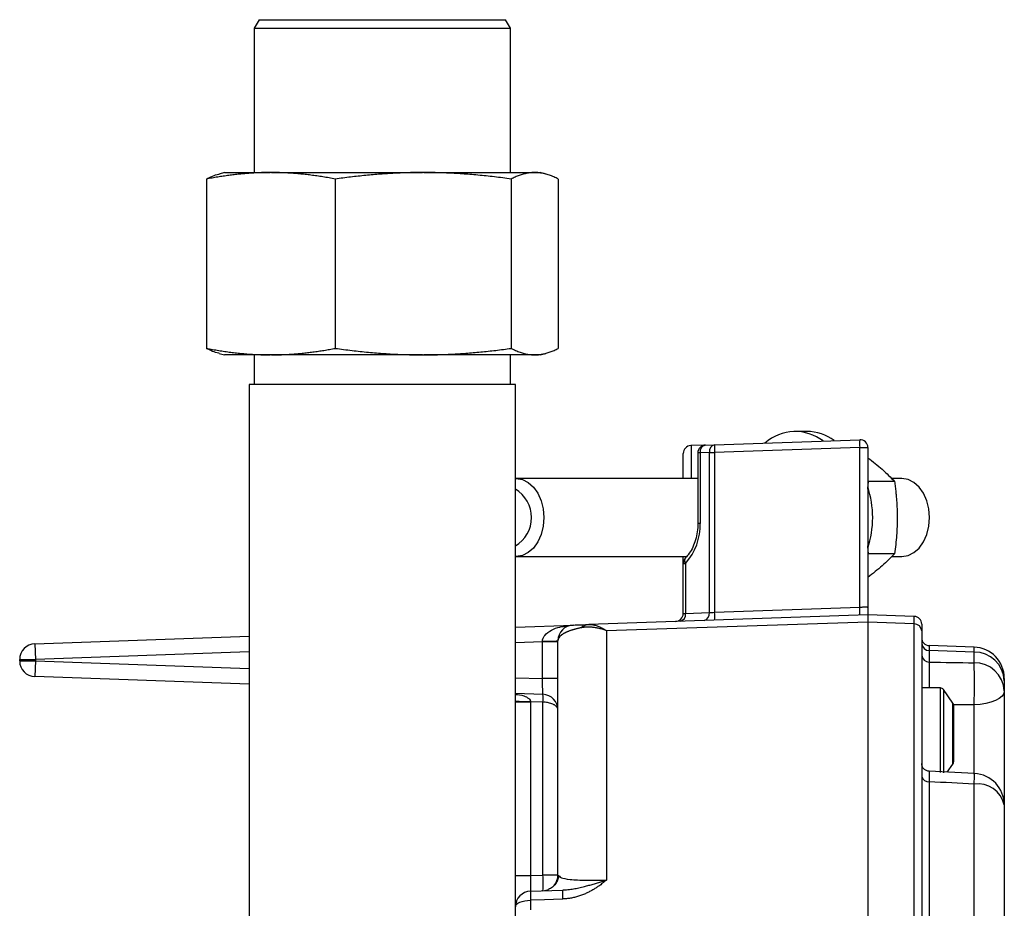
# Model space of a CAD drawing. Header units: inches. Extents: x 0.2 to 18.6, y -4.5 to 19.2.
# Tile 3 of 12: x 0.2 to 4.1, y 6.5 to 10. Entities that reach past the tile are written whole.
import ezdxf

# ---------------------------------------------------------------- set-up
doc = ezdxf.new("R2010")
doc.units = ezdxf.units.IN
doc.header["$MEASUREMENT"] = 0

msp = doc.modelspace()

# ---------------------------------------------------------------- linework, layer by layer
at = {"color": 7, "linetype": 'Continuous', "lineweight": 25}
for p, q in [((1.1216, 10.0198), (1.1019, 9.9857)), ((1.1216, 10.0198), (2.1059, 10.0198)), ((2.1255, 9.9857), (2.1059, 10.0198)), ((1.1019, 9.9857), (1.1019, 9.4096)), ((1.1019, 9.9857), (2.1255, 9.9857)), ((2.1255, 9.4096), (2.1255, 9.9857)), ((0.9838, 9.4096), (0.9615, 9.4036)), ((0.9838, 9.4096), (1.166, 9.4096)), ((1.1706, 9.4096), (1.166, 9.4096)), ((1.1706, 9.4096), (1.7737, 9.4096)), ((1.7799, 9.4096), (1.7737, 9.4096)), ((1.7799, 9.4096), (2.2214, 9.4096)), ((2.223, 9.4096), (2.2214, 9.4096)), ((2.223, 9.4096), (2.2437, 9.4096)), ((2.266, 9.4036), (2.2437, 9.4096)), ((0.9111, 9.3835), (0.9111, 8.7074)), ((1.4255, 9.3835), (1.4255, 8.7074)), ((2.1281, 9.3835), (2.1281, 8.7074)), ((2.3163, 9.3835), (2.3163, 8.7074)), ((0.9615, 8.6872), (0.9838, 8.6812)), ((1.166, 8.6812), (0.9838, 8.6812)), ((1.1019, 8.6812), (1.1019, 8.5631)), ((1.1706, 8.6812), (1.166, 8.6812)), ((1.7737, 8.6812), (1.1706, 8.6812)), ((1.7737, 8.6812), (1.7799, 8.6812)), ((2.2214, 8.6812), (1.7799, 8.6812)), ((2.1255, 8.5631), (2.1255, 8.6812)), ((2.2214, 8.6812), (2.223, 8.6812)), ((2.2437, 8.6812), (2.223, 8.6812)), ((2.2437, 8.6812), (2.266, 8.6872)), ((1.0822, 8.5631), (1.0822, 2.6183)), ((2.1452, 8.5631), (1.0822, 8.5631)), ((2.1452, 6.4773), (2.1452, 8.5631)), ((2.9408, 8.3223), (3.5204, 8.3425)), ((3.3095, 8.3756), (3.2635, 8.3756)), ((2.8454, 8.3189), (2.8465, 8.319)), ((2.9038, 8.321), (2.8465, 8.319)), ((2.8465, 8.319), (2.8465, 8.1871)), ((2.9038, 8.321), (2.9408, 8.3223)), ((3.5204, 8.3113), (2.9408, 8.291)), ((3.5204, 7.6737), (3.5204, 8.3113)), ((3.5204, 8.3113), (3.5527, 8.3113)), ((3.5527, 8.3113), (3.5527, 7.676)), ((2.8152, 8.1871), (2.8152, 8.2877)), ((2.8737, 8.2897), (2.8737, 8.0086)), ((2.8828, 8.2897), (2.8737, 8.2897)), ((2.9198, 8.291), (2.8828, 8.2897)), ((2.8828, 8.2897), (2.8828, 8.0086)), ((2.9198, 8.291), (2.9408, 8.291)), ((2.9198, 7.652), (2.9198, 8.291)), ((2.9408, 8.291), (2.9408, 7.6535)), ((2.8737, 8.1871), (2.1484, 8.1871)), ((3.6891, 8.1871), (3.6482, 8.1871)), ((3.5527, 8.1448), (3.5555, 8.176)), ((3.6598, 8.176), (3.5555, 8.176)), ((3.7991, 8.0316), (3.7991, 8.0316)), ((3.7991, 8.0316), (3.7991, 8.0316)), ((2.8828, 8.0086), (2.8737, 8.0086)), ((3.5555, 7.8873), (3.5527, 7.9184)), ((2.1484, 7.8761), (2.8293, 7.8761)), ((2.8152, 7.8486), (2.8152, 7.8761)), ((3.6598, 7.8873), (3.5555, 7.8873)), ((3.6482, 7.8761), (3.6891, 7.8761)), ((2.8152, 7.8486), (2.8244, 7.8486)), ((2.8152, 7.6481), (2.8152, 7.8486)), ((2.8244, 7.8486), (2.8244, 7.6487)), ((2.9408, 7.6535), (3.5204, 7.6737)), ((3.5529, 7.6712), (3.5521, 7.6759)), ((3.5527, 7.6436), (2.4388, 7.6047)), ((2.8244, 7.6487), (2.9198, 7.652)), ((3.5527, 7.6436), (3.5527, 7.6133)), ((3.7376, 7.6372), (3.5527, 7.6436)), ((3.7376, 7.6074), (3.7376, 7.6372)), ((2.1452, 7.5945), (2.3755, 7.6025)), ((3.5527, 7.6133), (2.5083, 7.5798)), ((3.7376, 7.6074), (3.5527, 7.6134)), ((3.5527, 7.6133), (3.5527, 5.5935)), ((3.7376, 3.5799), (3.7376, 7.6074)), ((3.7677, 7.6059), (3.7677, 7.5788)), ((0.2255, 7.5274), (1.0822, 7.5574)), ((2.5083, 7.5798), (2.5083, 6.5842)), ((3.7677, 7.5788), (3.7677, 7.3215)), ((0.2255, 7.5274), (0.2277, 7.465)), ((2.2527, 7.5357), (2.1452, 7.5319)), ((2.2527, 7.5357), (2.2528, 7.5379)), ((2.2527, 7.3884), (2.2527, 7.5357)), ((2.3152, 7.5357), (2.2527, 7.5357)), ((2.3152, 6.604), (2.3152, 7.5401)), ((3.7979, 7.5206), (3.7979, 7.5004)), ((3.9771, 7.5143), (3.7979, 7.5206)), ((3.9771, 7.4946), (3.9771, 7.5143)), ((1.0822, 7.4948), (0.2277, 7.465)), ((3.7979, 7.5004), (3.7979, 7.4544)), ((3.9771, 7.4946), (3.7979, 7.5004)), ((3.9771, 7.4518), (3.9771, 7.4946)), ((0.1652, 7.465), (0.2277, 7.465)), ((0.1652, 7.4591), (0.1652, 7.465)), ((0.1652, 7.4591), (0.2277, 7.4591)), ((0.2277, 7.4591), (0.2255, 7.3966)), ((0.2277, 7.465), (0.2277, 7.4591)), ((0.2277, 7.4591), (1.0822, 7.4292)), ((1.0822, 7.3667), (0.2255, 7.3966)), ((2.1452, 7.3921), (2.2527, 7.3884)), ((2.3152, 7.3884), (2.2527, 7.3884)), ((4.0977, 7.3894), (4.0977, 7.3799)), ((4.0977, 7.3799), (4.0977, 7.3397)), ((2.2549, 7.3257), (2.1452, 7.3296)), ((3.8424, 7.3511), (3.7677, 7.3511)), ((3.7677, 7.3215), (3.7677, 7.3053)), ((3.8424, 7.0136), (3.8424, 7.3511)), ((3.8926, 7.29), (3.8547, 7.3447)), ((3.8547, 7.3447), (3.8547, 7.0125)), ((4.0977, 7.3397), (4.0977, 6.8845)), ((2.1452, 7.2962), (2.1452, 7.2994)), ((2.1452, 7.2962), (2.2055, 7.2962)), ((2.1452, 6.6023), (2.1452, 7.2962)), ((2.2549, 7.2945), (2.2055, 7.2962)), ((2.2055, 7.2962), (2.2055, 6.6023)), ((2.2549, 6.604), (2.2549, 7.2945)), ((3.7677, 7.3053), (3.7677, 3.8758)), ((3.8926, 7.0473), (3.8926, 7.29)), ((3.9771, 7.2838), (3.8947, 7.2842)), ((3.8952, 7.2814), (3.8952, 7.0558)), ((3.9771, 7.0073), (3.9771, 7.2838)), ((3.87, 7.0147), (3.8926, 7.0473)), ((3.9789, 7.0093), (3.7967, 7.0184)), ((3.7979, 6.9766), (3.7979, 4.2104)), ((3.9771, 4.2197), (3.9771, 6.9674)), ((4.0977, 6.8845), (4.0977, 4.3025)), ((2.1452, 6.6023), (2.2055, 6.6023)), ((2.2055, 6.6023), (2.2549, 6.604)), ((2.3152, 6.604), (2.2549, 6.604)), ((2.3152, 6.604), (2.3218, 6.599)), ((2.2055, 6.5398), (2.3334, 6.5443)), ((2.2055, 6.5037), (2.2055, 6.4652)), ((2.1452, 6.4399), (2.1452, 6.4773))]:
    msp.add_line(p, q, dxfattribs=at)
at = {"color": 7, "linetype": 'Continuous', "lineweight": 25, "flags": 128}
for points in [[(2.1452, 8.1871), (2.1484, 8.1871), (2.1729, 8.1832), (2.1962, 8.1717), (2.217, 8.1532), (2.2344, 8.1286), (2.2475, 8.0991), (2.2557, 8.0662), (2.2584, 8.0316), (2.2557, 7.997), (2.2475, 7.9642), (2.2344, 7.9347), (2.217, 7.91), (2.1962, 7.8915), (2.1729, 7.88), (2.1484, 7.8761), (2.1452, 7.8762)], [(3.6891, 7.8761), (3.7136, 7.88), (3.7368, 7.8915), (3.7577, 7.91), (3.7751, 7.9347), (3.7882, 7.9642), (3.7963, 7.997), (3.7991, 8.0316), (3.7963, 8.0662), (3.7882, 8.0991), (3.7751, 8.1286), (3.7577, 8.1532), (3.7368, 8.1717), (3.7136, 8.1832), (3.6891, 8.1871)], [(4.0977, 7.3397), (4.0954, 7.329), (4.0886, 7.3187), (4.0776, 7.3092), (4.0626, 7.3008), (4.0444, 7.2938), (4.0236, 7.2886), (4.0008, 7.2852), (3.9771, 7.2838)], [(2.2549, 6.5415), (2.2668, 6.5431), (2.2775, 6.5466)], [(2.1452, 6.4773), (2.1464, 6.4824), (2.1498, 6.4872), (2.1553, 6.4917), (2.1628, 6.4957), (2.1719, 6.499), (2.1823, 6.5015), (2.1937, 6.5031), (2.2055, 6.5037)], [(2.3334, 6.5083), (2.2618, 6.5057), (2.2055, 6.5037)]]:
    msp.add_lwpolyline(points, dxfattribs=at)
at = {"color": 7, "linetype": 'Continuous', "lineweight": 25}
for centre, radius, start, end in [((3.2632, 8.1902), 0.1848, 52.8051, 131.1949), ((3.3061, 8.1843), 0.1914, 53.9199, 88.9767), ((3.7444, 8.3269), 0.2246, 176.0129, 183.9871), ((3.5215, 8.3113), 0.0313, 0, 92), ((2.8465, 8.2877), 0.0313, 92, 180), ((2.9049, 8.2897), 0.0313, 92, 180), ((2.9101, 8.2941), 0.0276, 103.1548, 188.9943), ((2.9471, 8.2954), 0.0276, 103.1548, 188.9943), ((3.1648, 8.3066), 0.2246, 176.0129, 183.9871), ((2.0768, 8.0316), 0.1325, 301.106, 58.894), ((3.1708, 8.0316), 0.4012, 342.1748, 17.8252), ((2.6543, 8.0014), 0.2287, 318.0674, 1.8085), ((2.8465, 7.8486), 0.0313, 135.1124, 180), ((2.8398, 7.8597), 0.0189, 144.844, 215.7598), ((3.2964, 7.6581), 0.2246, 356.0129, 3.9871), ((2.784, 7.6481), 0.0312, 272, 0), ((2.7971, 7.6444), 0.0276, 283.1548, 8.9943), ((2.8925, 7.6477), 0.0276, 283.1548, 8.9943), ((2.7167, 7.6379), 0.2246, 356.0129, 3.9871), ((3.7365, 7.6059), 0.0313, 0, 88), ((2.3777, 7.5401), 0.0625, 92, 180), ((2.4409, 7.5551), 0.0496, 92.4796, 132.8058), ((3.7378, 7.5775), 0.0299, 2.4362, 90.4533), ((3.799, 7.5518), 0.0313, 180, 268), ((0.2277, 7.465), 0.0625, 92, 180), ((2.2684, 7.9868), 0.4492, 268.0129, 275.9871), ((3.7977, 7.5303), 0.0299, 182.4362, 270.4533), ((3.9727, 7.3894), 0.125, 0, 88), ((3.7973, 7.484), 0.0296, 183.1696, 271.115), ((3.978, 7.3748), 0.1198, 2.4362, 90.4533), ((0.2277, 7.4591), 0.0625, 180, 268), ((2.134, 7.3678), 1.845, 357.3902, 2.6098), ((3.9793, 7.3332), 0.1186, 3.1208, 91.072), ((2.2527, 7.2633), 0.0625, 0, 88), ((2.0309, 7.3101), 0.2246, 356.0129, 3.9871), ((3.8424, 7.3361), 0.015, 34.6952, 90), ((2.1908, 7.7404), 0.4433, 264.1014, 271.8986), ((3.8802, 7.2814), 0.015, 0, 34.6952), ((3.8802, 7.0558), 0.015, 325.3048, 0), ((2.1806, 7.0661), 1.7992, 356.8536, 358.1909), ((3.9727, 6.8845), 0.125, 0, 87.167), ((3.7943, 7.0036), 0.0273, 193.1936, 277.6221), ((3.9917, 6.8594), 0.109, 13.3277, 97.6838), ((1.8068, 6.5728), 0.4492, 356.0129, 3.9871), ((2.2527, 6.604), 0.0625, 318.8069, 0), ((2.2077, 6.4773), 0.0625, 92, 180), ((2.5319, 6.5218), 0.3269, 176.8385, 183.1615), ((2.6593, 6.5263), 0.3264, 176.8403, 183.1597)]:
    msp.add_arc(centre, radius, start, end, dxfattribs=at)
msp.add_ellipse((2.2077, 7.2961), major_axis=(-0.0022, 0.0313), ratio=0.068996, start_param=1.528627, end_param=1.562315, dxfattribs=at)
for points, knots in [([(1.166, 9.4096), (1.1594, 9.4095), (1.1461, 9.4094), (1.126, 9.4089), (1.1057, 9.4079), (1.0851, 9.4066), (1.0642, 9.405), (1.0431, 9.403), (1.0217, 9.4006), (1.0001, 9.3979), (0.9782, 9.3949), (0.9561, 9.3914), (0.9337, 9.3877), (0.9187, 9.3849), (0.9111, 9.3835)], [0, 0, 0, 0, 0.077593, 0.156193, 0.235812, 0.316463, 0.398154, 0.480898, 0.564704, 0.649583, 0.735543, 0.822593, 0.910743, 1, 1, 1, 1]), ([(0.9111, 9.3835), (0.9272, 9.3919), (0.944, 9.4008), (0.9609, 9.4032), (0.9616, 9.4033)], [0, 0, 0, 0, 0.9582, 1, 1, 1, 1]), ([(1.4255, 9.3835), (1.4173, 9.385), (1.4009, 9.388), (1.3765, 9.3921), (1.3524, 9.3957), (1.3287, 9.399), (1.3052, 9.4018), (1.282, 9.4041), (1.2591, 9.4061), (1.2366, 9.4076), (1.2143, 9.4087), (1.1923, 9.4094), (1.1778, 9.4095), (1.1706, 9.4096)], [0, 0, 0, 0, 0.097317, 0.193316, 0.288009, 0.381407, 0.473522, 0.564366, 0.653952, 0.742295, 0.829407, 0.915304, 1, 1, 1, 1]), ([(1.7737, 9.4096), (1.7646, 9.4095), (1.7464, 9.4094), (1.719, 9.4089), (1.6912, 9.4079), (1.663, 9.4066), (1.6345, 9.405), (1.6057, 9.403), (1.5765, 9.4006), (1.547, 9.3979), (1.5171, 9.3949), (1.4868, 9.3914), (1.4563, 9.3877), (1.4358, 9.3849), (1.4255, 9.3835)], [0, 0, 0, 0, 0.077593, 0.156193, 0.235812, 0.316463, 0.398154, 0.480898, 0.564704, 0.649583, 0.735543, 0.822593, 0.910743, 1, 1, 1, 1]), ([(2.1281, 9.3835), (2.1168, 9.385), (2.0945, 9.388), (2.0612, 9.3921), (2.0283, 9.3957), (1.9958, 9.399), (1.9638, 9.4018), (1.9321, 9.4041), (1.9009, 9.4061), (1.87, 9.4076), (1.8396, 9.4087), (1.8096, 9.4094), (1.7897, 9.4095), (1.7799, 9.4096)], [0, 0, 0, 0, 0.097317, 0.193316, 0.288009, 0.381407, 0.473522, 0.564366, 0.653952, 0.742295, 0.829407, 0.915304, 1, 1, 1, 1]), ([(2.2214, 9.4096), (2.2189, 9.4095), (2.2141, 9.4094), (2.2067, 9.4089), (2.1993, 9.4079), (2.1917, 9.4066), (2.1841, 9.405), (2.1764, 9.403), (2.1685, 9.4006), (2.1606, 9.3979), (2.1526, 9.3949), (2.1445, 9.3914), (2.1363, 9.3877), (2.1308, 9.3849), (2.1281, 9.3835)], [0, 0, 0, 0, 0.077593, 0.156193, 0.235812, 0.316463, 0.398154, 0.480898, 0.564704, 0.649583, 0.735543, 0.822593, 0.910743, 1, 1, 1, 1]), ([(2.3163, 9.3835), (2.3133, 9.385), (2.3073, 9.388), (2.2984, 9.3921), (2.2896, 9.3957), (2.2809, 9.399), (2.2723, 9.4018), (2.2638, 9.4041), (2.2554, 9.4061), (2.2472, 9.4076), (2.239, 9.4087), (2.231, 9.4094), (2.2257, 9.4095), (2.223, 9.4096)], [0, 0, 0, 0, 0.097317, 0.193316, 0.288009, 0.381407, 0.473522, 0.564366, 0.653952, 0.742295, 0.829407, 0.915304, 1, 1, 1, 1]), ([(0.9111, 8.7074), (0.9194, 8.7058), (0.9357, 8.7028), (0.9601, 8.6988), (0.9842, 8.6951), (1.008, 8.6919), (1.0314, 8.6891), (1.0546, 8.6867), (1.0775, 8.6847), (1.1, 8.6832), (1.1223, 8.6821), (1.1443, 8.6814), (1.1588, 8.6813), (1.166, 8.6812)], [0, 0, 0, 0, 0.097317, 0.193316, 0.288009, 0.381407, 0.473522, 0.564366, 0.653952, 0.742295, 0.829407, 0.915304, 1, 1, 1, 1]), ([(0.9616, 8.6876), (0.9609, 8.6877), (0.944, 8.6901), (0.9272, 8.6989), (0.9111, 8.7074)], [0, 0, 0, 0, 0.0418, 1, 1, 1, 1]), ([(1.1706, 8.6812), (1.1772, 8.6813), (1.1905, 8.6814), (1.2106, 8.682), (1.231, 8.6829), (1.2516, 8.6842), (1.2724, 8.6858), (1.2936, 8.6878), (1.3149, 8.6902), (1.3365, 8.6929), (1.3584, 8.696), (1.3806, 8.6994), (1.4029, 8.7032), (1.4179, 8.706), (1.4255, 8.7074)], [0, 0, 0, 0, 0.077593, 0.156193, 0.235812, 0.316463, 0.398154, 0.480898, 0.564704, 0.649583, 0.735543, 0.822593, 0.910743, 1, 1, 1, 1]), ([(1.4255, 8.7074), (1.4367, 8.7058), (1.459, 8.7028), (1.4923, 8.6988), (1.5252, 8.6951), (1.5577, 8.6919), (1.5898, 8.6891), (1.6214, 8.6867), (1.6527, 8.6847), (1.6835, 8.6832), (1.7139, 8.6821), (1.7439, 8.6814), (1.7638, 8.6813), (1.7737, 8.6812)], [0, 0, 0, 0, 0.097317, 0.193316, 0.288009, 0.381407, 0.473522, 0.564366, 0.653952, 0.742295, 0.829407, 0.915304, 1, 1, 1, 1]), ([(1.7799, 8.6812), (1.7889, 8.6813), (1.8071, 8.6814), (1.8346, 8.682), (1.8624, 8.6829), (1.8905, 8.6842), (1.919, 8.6858), (1.9478, 8.6878), (1.977, 8.6902), (2.0066, 8.6929), (2.0365, 8.696), (2.0667, 8.6994), (2.0973, 8.7032), (2.1178, 8.706), (2.1281, 8.7074)], [0, 0, 0, 0, 0.077593, 0.156193, 0.235812, 0.316463, 0.398154, 0.480898, 0.564704, 0.649583, 0.735543, 0.822593, 0.910743, 1, 1, 1, 1]), ([(2.1281, 8.7074), (2.1311, 8.7058), (2.1371, 8.7028), (2.146, 8.6988), (2.1548, 8.6951), (2.1635, 8.6919), (2.1721, 8.6891), (2.1806, 8.6867), (2.1889, 8.6847), (2.1972, 8.6832), (2.2054, 8.6821), (2.2134, 8.6814), (2.2187, 8.6813), (2.2214, 8.6812)], [0, 0, 0, 0, 0.097317, 0.193316, 0.288009, 0.381407, 0.473522, 0.564366, 0.653952, 0.742295, 0.829407, 0.915304, 1, 1, 1, 1]), ([(2.223, 8.6812), (2.2254, 8.6813), (2.2303, 8.6814), (2.2377, 8.682), (2.2451, 8.6829), (2.2527, 8.6842), (2.2603, 8.6858), (2.268, 8.6878), (2.2759, 8.6902), (2.2838, 8.6929), (2.2918, 8.696), (2.2999, 8.6994), (2.3081, 8.7032), (2.3136, 8.706), (2.3163, 8.7074)], [0, 0, 0, 0, 0.077593, 0.156193, 0.235812, 0.316463, 0.398154, 0.480898, 0.564704, 0.649583, 0.735543, 0.822593, 0.910743, 1, 1, 1, 1]), ([(3.5527, 8.2707), (3.5724, 8.2552), (3.6126, 8.2234), (3.6438, 8.1921), (3.6598, 8.176)], [0, 0, 0, 0, 0.487492, 1, 1, 1, 1]), ([(3.6598, 8.176), (3.6607, 8.1688), (3.6625, 8.1547), (3.6647, 8.1336), (3.6665, 8.1131), (3.668, 8.0928), (3.6691, 8.0726), (3.6698, 8.0522), (3.6701, 8.0265), (3.6694, 7.9959), (3.6674, 7.9602), (3.6643, 7.924), (3.6613, 7.8997), (3.6598, 7.8873)], [0, 0, 0, 0, 0.075342, 0.148254, 0.219328, 0.289244, 0.358767, 0.428731, 0.500014, 0.623819, 0.745602, 0.869761, 1, 1, 1, 1]), ([(2.8737, 8.0086), (2.8736, 8.0029), (2.8732, 7.986), (2.8692, 7.9583), (2.8603, 7.9274), (2.8475, 7.9001), (2.8348, 7.8817), (2.8267, 7.8731), (2.8243, 7.8707)], [0, 0, 0, 0, 0.104242, 0.308552, 0.512462, 0.715452, 0.917671, 1, 1, 1, 1]), ([(3.6598, 7.8873), (3.6438, 7.8712), (3.6126, 7.8398), (3.5724, 7.8081), (3.5527, 7.7926)], [0, 0, 0, 0, 0.512475, 1, 1, 1, 1]), ([(3.5204, 7.6737), (3.5216, 7.6738), (3.5239, 7.674), (3.5273, 7.6742), (3.5306, 7.6744), (3.5337, 7.6746), (3.5366, 7.6748), (3.5392, 7.675), (3.5416, 7.6751), (3.5438, 7.6753), (3.5457, 7.6754), (3.5473, 7.6755), (3.5487, 7.6756), (3.5499, 7.6757), (3.5508, 7.6758), (3.5516, 7.6759), (3.5521, 7.6759), (3.5525, 7.676), (3.5527, 7.676), (3.5527, 7.676), (3.5527, 7.676)], [0, 0, 0, 0, 0.0708304, 0.1398616, 0.2070938, 0.2725274, 0.3361625, 0.3979996, 0.458039, 0.5162812, 0.5727265, 0.6273757, 0.6802292, 0.7312879, 0.7805524, 0.8280238, 0.873703, 0.9175912, 0.9596897, 1, 1, 1, 1]), ([(3.5527, 7.676), (3.5527, 7.6728), (3.5527, 7.667), (3.5527, 7.6597), (3.5527, 7.6539), (3.5527, 7.6495), (3.5527, 7.6462), (3.5527, 7.644), (3.5527, 7.6438), (3.5527, 7.6436)], [0, 0, 0, 0, 0.209491, 0.376049, 0.50016, 0.637443, 0.764686, 0.884499, 1, 1, 1, 1]), ([(2.8152, 7.6481), (2.8153, 7.6481), (2.8153, 7.6481), (2.8159, 7.6481), (2.8168, 7.6482), (2.8181, 7.6483), (2.8198, 7.6484), (2.8219, 7.6485), (2.8235, 7.6486), (2.8244, 7.6487)], [0, 0, 0, 0, 0.1360995, 0.2744393, 0.4150272, 0.5578704, 0.7029759, 0.8503503, 1, 1, 1, 1]), ([(2.2528, 7.5379), (2.2534, 7.5418), (2.2548, 7.5504), (2.2663, 7.5675), (2.2894, 7.5835), (2.3206, 7.5956), (2.342, 7.5979), (2.3519, 7.599)], [0, 0, 0, 0, 0.087633, 0.190505, 0.464673, 0.753227, 1, 1, 1, 1]), ([(2.4072, 7.5916), (2.4052, 7.5912), (2.4014, 7.5904), (2.3959, 7.5891), (2.3906, 7.5878), (2.3855, 7.5865), (2.3805, 7.5851), (2.3758, 7.5838), (2.3712, 7.5823), (2.3669, 7.5809), (2.3627, 7.5795), (2.3588, 7.578), (2.355, 7.5765), (2.3514, 7.575), (2.348, 7.5735), (2.3448, 7.572), (2.3418, 7.5705), (2.339, 7.5689), (2.3363, 7.5674), (2.3338, 7.5659), (2.3315, 7.5643), (2.3294, 7.5627), (2.3253, 7.5595), (2.3207, 7.5548), (2.3172, 7.5491), (2.3154, 7.5441), (2.3153, 7.5414), (2.3152, 7.5401)], [0, 0, 0, 0, 0.019135, 0.038678, 0.058642, 0.079041, 0.099887, 0.121189, 0.142957, 0.165201, 0.187926, 0.211141, 0.23485, 0.259061, 0.283776, 0.309, 0.334737, 0.360991, 0.387763, 0.415056, 0.442873, 0.471215, 0.500083, 0.621624, 0.745239, 0.871251, 1, 1, 1, 1]), ([(2.3755, 7.6025), (2.3755, 7.6025), (2.3764, 7.6026), (2.3866, 7.6029), (2.3915, 7.6031), (2.408, 7.6037), (2.4188, 7.604), (2.4388, 7.6047)], [0, 0, 0, 0, 0.5, 0.5, 0.75, 0.75, 1, 1, 1, 1]), ([(2.5083, 7.5798), (2.5054, 7.5809), (2.4998, 7.583), (2.4915, 7.5857), (2.4836, 7.5879), (2.4759, 7.5898), (2.4685, 7.5913), (2.4614, 7.5925), (2.4546, 7.5933), (2.4482, 7.5939), (2.442, 7.5943), (2.4362, 7.5944), (2.4306, 7.5943), (2.4254, 7.594), (2.4204, 7.5936), (2.4157, 7.593), (2.4113, 7.5924), (2.4085, 7.5918), (2.4072, 7.5916)], [0, 0, 0, 0, 0.081116, 0.159758, 0.23592, 0.309599, 0.380793, 0.449499, 0.515718, 0.579449, 0.640694, 0.699454, 0.755732, 0.80953, 0.860852, 0.909702, 0.956083, 1, 1, 1, 1]), ([(2.4388, 7.6047), (2.4404, 7.6048), (2.4437, 7.6048), (2.449, 7.6045), (2.4547, 7.6037), (2.461, 7.6025), (2.4677, 7.6006), (2.4749, 7.5982), (2.4825, 7.5949), (2.4907, 7.5909), (2.4993, 7.5859), (2.5052, 7.5819), (2.5083, 7.5798)], [0, 0, 0, 0, 0.074204, 0.154103, 0.239714, 0.331048, 0.42812, 0.530942, 0.639527, 0.75389, 0.874043, 1, 1, 1, 1]), ([(3.7979, 7.4544), (3.7978, 7.4452), (3.7975, 7.427), (3.7974, 7.3879), (3.7975, 7.3613), (3.7975, 7.3511)], [0, 0, 0, 0, 0.383951, 0.765755, 1, 1, 1, 1]), ([(2.2549, 7.3257), (2.2549, 7.3258), (2.2549, 7.3258), (2.2549, 7.3265), (2.2548, 7.3276), (2.2547, 7.3292), (2.2546, 7.3313), (2.2545, 7.3341), (2.2544, 7.3376), (2.2542, 7.3417), (2.2541, 7.3465), (2.2539, 7.352), (2.2537, 7.3582), (2.2535, 7.365), (2.2533, 7.3724), (2.253, 7.3802), (2.2528, 7.3856), (2.2527, 7.3884)], [0, 0, 0, 0, 0.049631, 0.101689, 0.156175, 0.213092, 0.272443, 0.334227, 0.398447, 0.465104, 0.534199, 0.605732, 0.679705, 0.756117, 0.83497, 0.916264, 1, 1, 1, 1]), ([(2.1452, 7.3254), (2.1564, 7.3243), (2.1751, 7.3224), (2.1949, 7.3127), (2.2029, 7.3045), (2.205, 7.3003), (2.2053, 7.2983), (2.2055, 7.2973)], [0, 0, 0, 0, 0.482392, 0.806052, 0.915197, 0.959767, 1, 1, 1, 1]), ([(2.3152, 7.2633), (2.3152, 7.2641), (2.3151, 7.2658), (2.3145, 7.2682), (2.3135, 7.2705), (2.3123, 7.2727), (2.3109, 7.2747), (2.3092, 7.2766), (2.3074, 7.2783), (2.3055, 7.2799), (2.3036, 7.2814), (2.3016, 7.2827), (2.2997, 7.2839), (2.2961, 7.2859), (2.2905, 7.2883), (2.2821, 7.291), (2.2733, 7.2929), (2.2642, 7.2941), (2.258, 7.2944), (2.2549, 7.2945)], [0, 0, 0, 0, 0.056722, 0.110966, 0.162735, 0.212029, 0.258852, 0.303205, 0.345091, 0.384514, 0.421478, 0.455988, 0.48805, 0.517673, 0.621379, 0.721072, 0.817122, 0.909946, 1, 1, 1, 1]), ([(3.7974, 7.0184), (3.7936, 7.0189), (3.7858, 7.0202), (3.7758, 7.0275), (3.769, 7.0378), (3.7681, 7.0456), (3.7677, 7.0494)], [0, 0, 0, 0, 0.240555, 0.499459, 0.758629, 1, 1, 1, 1]), ([(3.7974, 7.0173), (3.7974, 7.0177), (3.7974, 7.0208), (3.7975, 7.0085), (3.7978, 6.9872), (3.7979, 6.9766)], [0, 0, 0, 0, 0.055959, 0.527504, 1, 1, 1, 1]), ([(2.2055, 6.6023), (2.2055, 6.6005), (2.2054, 6.5971), (2.2052, 6.592), (2.2051, 6.5869), (2.205, 6.5819), (2.2049, 6.5771), (2.2048, 6.5725), (2.2048, 6.568), (2.2048, 6.5638), (2.2047, 6.5599), (2.2047, 6.5562), (2.2048, 6.5529), (2.2048, 6.5499), (2.2048, 6.5472), (2.2049, 6.545), (2.205, 6.5431), (2.2051, 6.5416), (2.2052, 6.5406), (2.2054, 6.5399), (2.2055, 6.5398), (2.2055, 6.5398)], [0, 0, 0, 0, 0.052697, 0.105371, 0.158025, 0.210661, 0.263282, 0.315891, 0.36849, 0.421083, 0.473673, 0.526262, 0.578853, 0.631449, 0.684053, 0.736668, 0.789296, 0.84194, 0.894604, 0.94729, 1, 1, 1, 1]), ([(2.3184, 6.5986), (2.3171, 6.5936), (2.3144, 6.5833), (2.3057, 6.5683), (2.2932, 6.5549), (2.2827, 6.5493), (2.2773, 6.5465)], [0, 0, 0, 0, 0.228323, 0.474156, 0.733618, 1, 1, 1, 1]), ([(2.3218, 6.599), (2.3234, 6.5971), (2.3275, 6.5922), (2.3553, 6.5873), (2.392, 6.5843), (2.4278, 6.5831), (2.467, 6.5829), (2.4946, 6.5838), (2.5083, 6.5842)], [0, 0, 0, 0, 0.16039, 0.423621, 0.575969, 0.721509, 0.862096, 1, 1, 1, 1]), ([(2.5083, 6.5842), (2.5058, 6.5821), (2.5009, 6.5777), (2.4933, 6.5715), (2.4857, 6.5656), (2.4766, 6.559), (2.4661, 6.5519), (2.454, 6.5445), (2.4414, 6.5377), (2.4277, 6.531), (2.4128, 6.5247), (2.397, 6.5192), (2.3812, 6.5148), (2.3653, 6.5115), (2.3494, 6.5092), (2.3388, 6.5086), (2.3334, 6.5083)], [0, 0, 0, 0, 0.052155, 0.103719, 0.154742, 0.205273, 0.279743, 0.352393, 0.425425, 0.501144, 0.588189, 0.673114, 0.756321, 0.838238, 0.919311, 1, 1, 1, 1]), ([(2.3335, 6.5443), (2.3341, 6.5443), (2.3359, 6.5444), (2.3395, 6.5445), (2.346, 6.545), (2.3587, 6.5461), (2.3767, 6.5487), (2.3986, 6.553), (2.4191, 6.5578), (2.4384, 6.563), (2.456, 6.568), (2.4734, 6.5733), (2.4909, 6.5787), (2.5024, 6.5824), (2.5083, 6.5842)], [0, 0, 0, 0, 0.011793, 0.031187, 0.062448, 0.125007, 0.250108, 0.371779, 0.50012, 0.601224, 0.701146, 0.800442, 0.8998, 1, 1, 1, 1])]:
    msp.add_open_spline(points, degree=3, knots=knots, dxfattribs=at)
for points in [[(2.9198, 7.652), (2.9253, 7.6525), (2.933, 7.653), (2.9408, 7.6535)], [(3.7979, 7.4544), (3.8576, 7.4535), (3.9174, 7.4527), (3.9771, 7.4518)], [(3.9771, 6.9674), (3.9174, 6.9704), (3.8576, 6.9735), (3.7979, 6.9766)]]:
    msp.add_open_spline(points, degree=3, dxfattribs=at)

doc.saveas('drawing.dxf')
